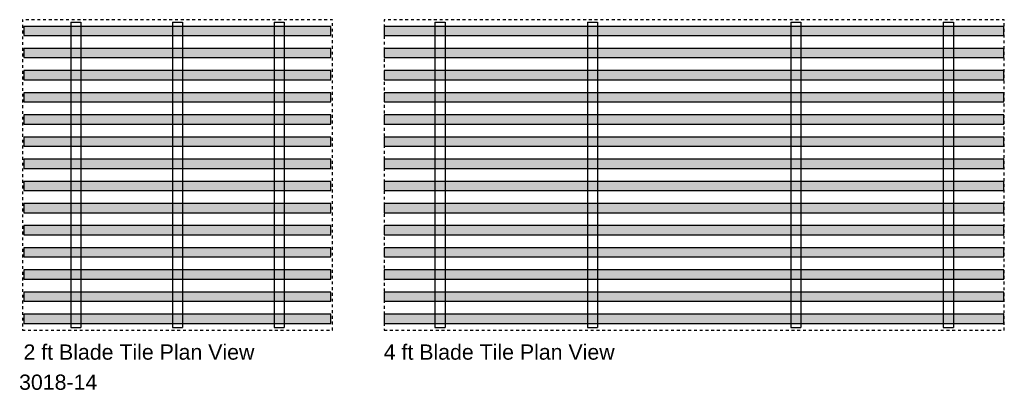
# Model space of a CAD drawing. Header units: millimetres. Extents: x -8 to 1929, y -50 to 679.
import ezdxf

# ---------------------------------------------------------------- set-up
doc = ezdxf.new("R2010")
doc.units = ezdxf.units.MM
doc.header["$MEASUREMENT"] = 0
doc.linetypes.add('Dashed', pattern=[11.288889, 5.644444, -5.644444])
for name, color, linetype, lineweight in [('New_BLADE TILE 15mm grid_Pen_No__101_Pen_No__21', 7, 'Continuous', 25), ('New_BLADE tile blade 3018_Pen_No__1_Pen_No__18', 9, 'Continuous', 15), ('New_BLADE tile blade 3018_Pen_No__21_Pen_No__21', 7, 'Continuous', 25), ('New_GRID - GENERAL.D_Pen_No__21', 7, 'Continuous', 25), ('New_TEXT - GENERAL 1_100.D_Pen_No__1_Pen_No__21', 7, 'Continuous', 25)]:
    doc.layers.add(name, color=color, linetype=linetype, lineweight=lineweight)
doc.styles.add('GENERATED_STYLE_1', font='txt')

msp = doc.modelspace()

# ---------------------------------------------------------------- hatches: boundary and pattern name
at = {"layer": 'New_BLADE tile blade 3018_Pen_No__1_Pen_No__18', "linetype": 'Continuous', "lineweight": 15}
for points in [[(0.8, 647.5), (604.8, 647.5), (604.8, 665.5), (0.8, 665.5)], [(709.5, 647.5), (1928.5, 647.5), (1928.5, 665.5), (709.5, 665.5)], [(0.8, 604), (604.8, 604), (604.8, 622), (0.8, 622)], [(709.5, 604), (1928.5, 604), (1928.5, 622), (709.5, 622)], [(0.8, 560.5), (604.8, 560.5), (604.8, 578.5), (0.8, 578.5)], [(709.5, 560.5), (1928.5, 560.5), (1928.5, 578.5), (709.5, 578.5)], [(0.8, 516.9), (604.8, 516.9), (604.8, 534.9), (0.8, 534.9)], [(709.5, 516.9), (1928.5, 516.9), (1928.5, 534.9), (709.5, 534.9)], [(0.8, 473.4), (604.8, 473.4), (604.8, 491.4), (0.8, 491.4)], [(709.5, 473.4), (1928.5, 473.4), (1928.5, 491.4), (709.5, 491.4)], [(0.8, 429.9), (604.8, 429.9), (604.8, 447.9), (0.8, 447.9)], [(709.5, 429.9), (1928.5, 429.9), (1928.5, 447.9), (709.5, 447.9)], [(0.8, 386.3), (604.8, 386.3), (604.8, 404.3), (0.8, 404.3)], [(709.5, 386.3), (1928.5, 386.3), (1928.5, 404.3), (709.5, 404.3)], [(0.8, 342.8), (604.8, 342.8), (604.8, 360.8), (0.8, 360.8)], [(709.5, 342.8), (1928.5, 342.8), (1928.5, 360.8), (709.5, 360.8)], [(0.8, 299.2), (604.8, 299.2), (604.8, 317.2), (0.8, 317.2)], [(709.5, 299.2), (1928.5, 299.2), (1928.5, 317.2), (709.5, 317.2)], [(0.8, 255.7), (604.8, 255.7), (604.8, 273.7), (0.8, 273.7)], [(709.5, 255.7), (1928.5, 255.7), (1928.5, 273.7), (709.5, 273.7)], [(0.8, 212.2), (604.8, 212.2), (604.8, 230.2), (0.8, 230.2)], [(709.5, 212.2), (1928.5, 212.2), (1928.5, 230.2), (709.5, 230.2)], [(0.8, 168.6), (604.8, 168.6), (604.8, 186.6), (0.8, 186.6)], [(709.5, 168.6), (1928.5, 168.6), (1928.5, 186.6), (709.5, 186.6)], [(0.8, 125.1), (604.8, 125.1), (604.8, 143.1), (0.8, 143.1)], [(709.5, 125.1), (1928.5, 125.1), (1928.5, 143.1), (709.5, 143.1)], [(0.8, 81.5), (604.8, 81.5), (604.8, 99.5), (0.8, 99.5)], [(709.5, 81.5), (1928.5, 81.5), (1928.5, 99.5), (709.5, 99.5)]]:
    msp.add_hatch(color=9, dxfattribs=at).paths.add_polyline_path(points)

# ---------------------------------------------------------------- linework, layer by layer
at = {"layer": 'New_BLADE TILE 15mm grid_Pen_No__101_Pen_No__21', "color": 7, "linetype": 'Continuous', "lineweight": 25}
for p, q in [((92.8, 673.5), (112.8, 673.5)), ((92.8, 673.5), (92.8, 73.5)), ((112.8, 673.5), (112.8, 73.5)), ((292.8, 673.5), (312.8, 673.5)), ((292.8, 673.5), (292.8, 73.5)), ((312.8, 673.5), (312.8, 73.5)), ((492.8, 673.5), (512.8, 673.5)), ((492.8, 673.5), (492.8, 73.5)), ((512.8, 673.5), (512.8, 73.5)), ((809.5, 673.5), (829.5, 673.5)), ((809.5, 673.5), (809.5, 73.5)), ((829.5, 673.5), (829.5, 73.5)), ((1109.5, 673.5), (1129.5, 673.5)), ((1109.5, 673.5), (1109.5, 73.5)), ((1129.5, 673.5), (1129.5, 73.5)), ((1509.5, 673.5), (1529.5, 673.5)), ((1509.5, 673.5), (1509.5, 73.5)), ((1529.5, 673.5), (1529.5, 73.5)), ((1809.5, 673.5), (1829.5, 673.5)), ((1809.5, 673.5), (1809.5, 73.5)), ((1829.5, 673.5), (1829.5, 73.5)), ((92.8, 73.5), (112.8, 73.5)), ((292.8, 73.5), (312.8, 73.5)), ((492.8, 73.5), (512.8, 73.5)), ((809.5, 73.5), (829.5, 73.5)), ((1109.5, 73.5), (1129.5, 73.5)), ((1509.5, 73.5), (1529.5, 73.5)), ((1809.5, 73.5), (1829.5, 73.5))]:
    msp.add_line(p, q, dxfattribs=at)
at = {"layer": 'New_BLADE tile blade 3018_Pen_No__21_Pen_No__21', "color": 7, "linetype": 'Continuous', "lineweight": 25, "flags": 128}
for points in [[(0.8, 647.5), (604.8, 647.5), (604.8, 665.5), (0.8, 665.5)], [(709.5, 647.5), (1928.5, 647.5), (1928.5, 665.5), (709.5, 665.5)], [(0.8, 604), (604.8, 604), (604.8, 622), (0.8, 622)], [(709.5, 604), (1928.5, 604), (1928.5, 622), (709.5, 622)], [(0.8, 560.5), (604.8, 560.5), (604.8, 578.5), (0.8, 578.5)], [(709.5, 560.5), (1928.5, 560.5), (1928.5, 578.5), (709.5, 578.5)], [(0.8, 516.9), (604.8, 516.9), (604.8, 534.9), (0.8, 534.9)], [(709.5, 516.9), (1928.5, 516.9), (1928.5, 534.9), (709.5, 534.9)], [(0.8, 473.4), (604.8, 473.4), (604.8, 491.4), (0.8, 491.4)], [(709.5, 473.4), (1928.5, 473.4), (1928.5, 491.4), (709.5, 491.4)], [(0.8, 429.9), (604.8, 429.9), (604.8, 447.9), (0.8, 447.9)], [(709.5, 429.9), (1928.5, 429.9), (1928.5, 447.9), (709.5, 447.9)], [(0.8, 386.3), (604.8, 386.3), (604.8, 404.3), (0.8, 404.3)], [(709.5, 386.3), (1928.5, 386.3), (1928.5, 404.3), (709.5, 404.3)], [(0.8, 342.8), (604.8, 342.8), (604.8, 360.8), (0.8, 360.8)], [(709.5, 342.8), (1928.5, 342.8), (1928.5, 360.8), (709.5, 360.8)], [(0.8, 299.2), (604.8, 299.2), (604.8, 317.2), (0.8, 317.2)], [(709.5, 299.2), (1928.5, 299.2), (1928.5, 317.2), (709.5, 317.2)], [(0.8, 255.7), (604.8, 255.7), (604.8, 273.7), (0.8, 273.7)], [(709.5, 255.7), (1928.5, 255.7), (1928.5, 273.7), (709.5, 273.7)], [(0.8, 212.2), (604.8, 212.2), (604.8, 230.2), (0.8, 230.2)], [(709.5, 212.2), (1928.5, 212.2), (1928.5, 230.2), (709.5, 230.2)], [(0.8, 168.6), (604.8, 168.6), (604.8, 186.6), (0.8, 186.6)], [(709.5, 168.6), (1928.5, 168.6), (1928.5, 186.6), (709.5, 186.6)], [(0.8, 125.1), (604.8, 125.1), (604.8, 143.1), (0.8, 143.1)], [(709.5, 125.1), (1928.5, 125.1), (1928.5, 143.1), (709.5, 143.1)], [(0.8, 81.5), (604.8, 81.5), (604.8, 99.5), (0.8, 99.5)], [(709.5, 81.5), (1928.5, 81.5), (1928.5, 99.5), (709.5, 99.5)]]:
    msp.add_lwpolyline(points, close=True, dxfattribs=at)
at = {"layer": 'New_GRID - GENERAL.D_Pen_No__21', "color": 7, "linetype": 'Dashed', "lineweight": 25, "flags": 128}
for points in [[(-2.2, 68.5), (607.8, 68.5), (607.8, 678.5), (-2.2, 678.5)], [(709.5, 68.5), (1929.5, 68.5), (1929.5, 678.5), (709.5, 678.5)]]:
    msp.add_lwpolyline(points, close=True, dxfattribs=at)

# ---------------------------------------------------------------- texts
at = {"layer": 'New_TEXT - GENERAL 1_100.D_Pen_No__1_Pen_No__21', "color": 7, "linetype": 'Continuous', "lineweight": 25, "char_height": 30, "attachment_point": 7, "style": 'GENERATED_STYLE_1'}
for s, insert in [('\\A1;{\\pql;\\fArial|b0|i0|c0|p34;2 ft Blade Tile Plan View}', (0, 9.8)), ('\\A1;{\\pql;\\fArial|b0|i0|c0|p34;4 ft Blade Tile Plan View}', (708.7, 9.8)), ('\\A1;{\\pql;\\fArial|b0|i0|c0|p34;3018-14}', (-8.7, -49.4))]:
    msp.add_mtext(s, dxfattribs=dict(at, insert=insert))

doc.saveas('drawing.dxf')
